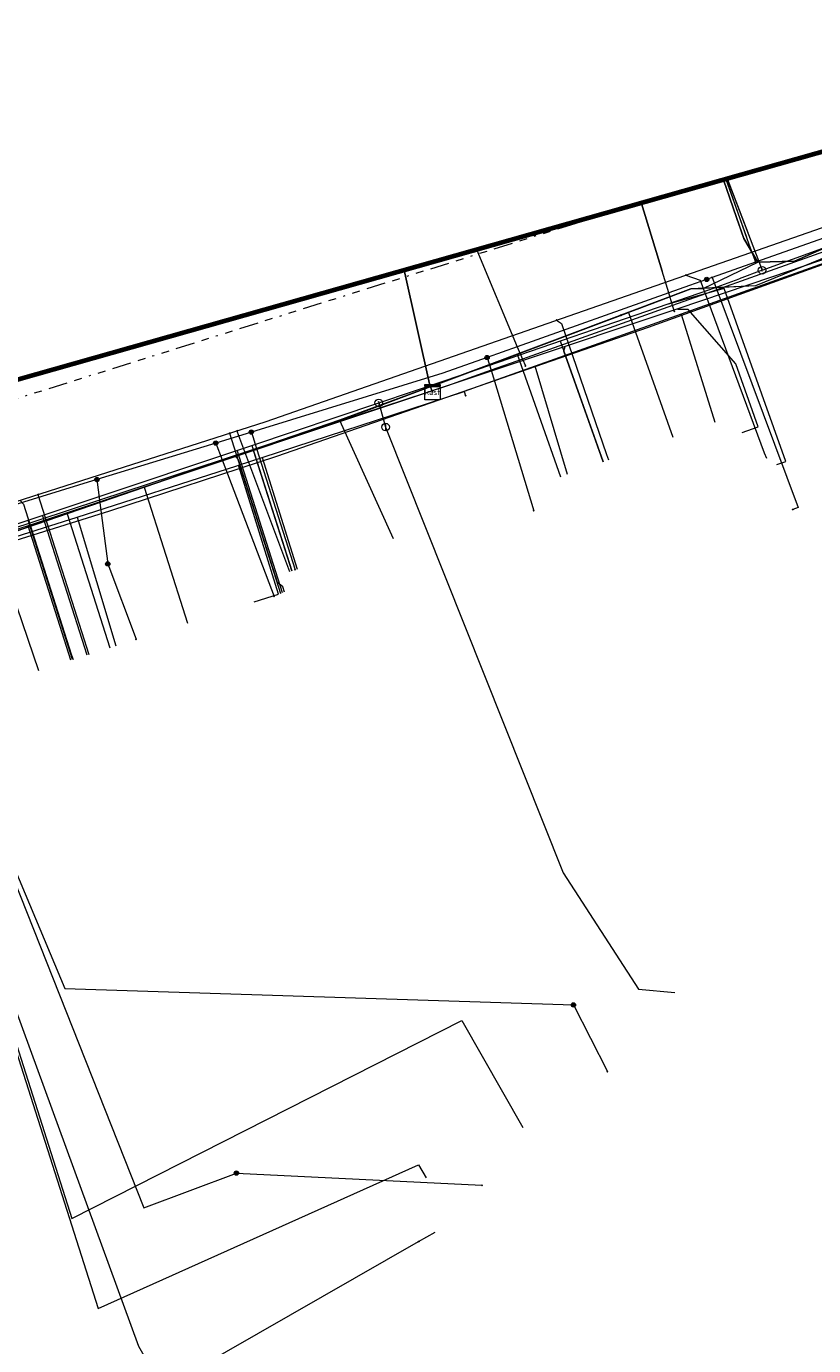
# Model space of a CAD drawing. Header units: metres. Extents: x 154975 to 155642, y 461260 to 461877.
# Tile 62 of 95: x 155172 to 155214, y 461773 to 461842. Entities that reach past the tile are written whole.
import ezdxf
from ezdxf.enums import TextEntityAlignment as Align
from ezdxf.lldxf.tags import DXFTag

# ---------------------------------------------------------------- set-up
doc = ezdxf.new("R2010")
doc.units = ezdxf.units.M
doc.linetypes.add('RI-OVERIG-SO', pattern=[17, 5, -2, 2, -2, 0, -2, 2, -2])
for name, color, linetype, lineweight, true_color in [('B-WE-KL-DATA-G', 3, 'KL-DATA-SO', 18, 0x00ff00), ('B-WE-KL-DATA_DUCT-G', 3, 'Continuous', 18, 0x00ff00), ('B-WE-KL-DATA_HULPSTUK-S', 3, 'Continuous', 18, 0x00ff00), ('B-WE-KL-DATA_KABELBED-G', 3, 'Continuous', 18, 0x00ff00), ('B-WE-KL-DATA_MANTELBUIS-G', 3, 'Continuous', 18, 0x00ff00), ('B-WE-KL-ET_LS-G', 1, 'KL-LS-SO', 18, 0xff0000), ('B-WE-KL-GAS_LD-G', 30, 'KL-GAS_LD-SO', 18, 0xff7f00), ('B-WE-KL-GAS_LD_HULPSTUK-S', 30, 'Continuous', 18, 0xff7f00), ('B-WE-KL-GAS_LD_MANTELBUIS-G', 30, 'Continuous', 18, 0xff7f00), ('B-WE-KL-WATER-G', 5, 'KL-WATER-SO', 18, 0x0000ff), ('B-WE-KL-WATER_HULPSTUK-S', 5, 'Continuous', 18, 0x0000ff), ('B-WE-KL-WATER_MANTELBUIS-G', 5, 'Continuous', 18, 0x0000ff), ('B-WE-RI-VRIJVERVAL-G', 6, 'RI-OVERIG-SO', 18, 0xff00ff)]:
    doc.layers.add(name, color=color, linetype=linetype, lineweight=lineweight, true_color=true_color)
doc.layers.add('B-WE-OG-INFO_ORIENTATIEPOLYGOON-GV', color=7, linetype='Continuous', lineweight=70)
doc.styles.add('NLCS-ISO', font='NLCS-ISO.ttf')
tags = doc.linetypes.add('KL-DATA-SO', pattern='A,4,-1,[101,NLCS.SHX,S=0.5,R=0,X=0,Y=0],-1,4,-1,["D",Standard,S=1,R=0,X=-0.25,Y=-0.5],-1.5', length=12.5).pattern_tags.tags
tags[18] = DXFTag(74, 10)
tags = doc.linetypes.add('KL-GAS_LD-SO', pattern='A,4,-1,[69,NLCS.SHX,S=0.5,R=0,X=0,Y=0],-1,4,-1,["L",Standard,S=1,R=0,X=0.25,Y=-0.5],-2', length=13).pattern_tags.tags
tags[18] = DXFTag(74, 10)
tags = doc.linetypes.add('KL-LS-SO', pattern='A,4,-1,[103,NLCS.SHX,S=0.75,R=0,X=0,Y=0],-1,4,-1,["L",Standard,S=1,R=0,X=0,Y=-0.5],-2', length=13).pattern_tags.tags
tags[18] = DXFTag(74, 10)
doc.linetypes.add('KL-WATER-SO', pattern='A,7,-0.5,[168,NLCS.SHX,S=0.75,R=0,X=0.75,Y=0],-2', length=9.5)

# ---------------------------------------------------------------- blocks, each defined once
blk = doc.blocks.new('SKL-WTB_HULP_OVERIG-SO')
at = {"color": 0, "linetype": 'ByBlock', "lineweight": 18}
for points in [[(-0.14, 0.14), (0.14, -0.14)], [(0.14, 0.14), (-0.14, -0.14)]]:
    blk.add_lwpolyline(points, dxfattribs=at)
at = {"color": 0, "linetype": 'ByBlock', "lineweight": 18, "style": 'NLCS-ISO', "flags": 1}
for tag, p in [('TYPE', (1.5, 0)), ('OMSCHRIJVING', (1.5, -3)), ('LABEL', (1.5, -1.5))]:
    blk.add_attdef(tag, p, '', height=1, dxfattribs=at)
blk = doc.blocks.new('SKL-WTB_HULP_AFSLUITER-SO')
at = {"color": 0, "linetype": 'ByBlock', "lineweight": 18}
blk.add_lwpolyline([(0, 0.8), (0, -0.8)], dxfattribs=at)
blk.add_circle((0, 0), 1, dxfattribs=at)
at = {"color": 0, "linetype": 'ByBlock', "lineweight": 18, "style": 'NLCS-ISO', "flags": 1}
for tag, p in [('TYPE', (1.5, 0)), ('OMSCHRIJVING', (1.5, -3)), ('LABEL', (1.5, -1.5))]:
    blk.add_attdef(tag, p, '', height=1, dxfattribs=at)
blk = doc.blocks.new('SKL-WTB_HULP_T STUK-SO')
at = {"color": 0, "linetype": 'ByBlock', "lineweight": 18}
blk.add_circle((0, 0), 1, dxfattribs=at)
at = {"color": 0, "linetype": 'ByBlock', "lineweight": -2, "style": 'NLCS-ISO'}
blk.add_text('T', height=1, dxfattribs=at).set_placement((0, 0), align=Align.MIDDLE_CENTER)
at = {"color": 0, "linetype": 'ByBlock', "lineweight": 18, "style": 'NLCS-ISO', "flags": 1}
for tag, p in [('TYPE', (1.5, 0)), ('OMSCHRIJVING', (1.5, -3)), ('LABEL', (1.5, -1.5))]:
    blk.add_attdef(tag, p, '', height=1, dxfattribs=at)
blk = doc.blocks.new('SKL-WTB_HULP_KAST-SO')
at = {"color": 0, "linetype": 'ByBlock', "lineweight": 18}
for points in [[(-2, 2), (2, 2), (2, 1.68), (-2, 1.68)], [(-2, 1.52), (2, 1.52), (2, -2), (-2, -2)]]:
    blk.add_lwpolyline(points, close=True, dxfattribs=at)
at = {"color": 0, "linetype": 'ByBlock', "lineweight": 18, "style": 'NLCS-ISO'}
blk.add_text('kast', height=1.5, dxfattribs=at).set_placement((0, 0), align=Align.MIDDLE_CENTER)
at = {"color": 0, "linetype": 'ByBlock', "lineweight": 18, "style": 'NLCS-ISO', "flags": 1}
for tag, p in [('TYPE', (2.5, 0)), ('OMSCHRIJVING', (2.5, -3)), ('LABEL', (2.5, -1.5))]:
    blk.add_attdef(tag, p, '', height=1, dxfattribs=at)
blk = doc.blocks.new('SKL-WTB_HULP_MOF-SO')
at = {"linetype": 'ByBlock', "lineweight": 18}
h = blk.add_hatch(color=0, dxfattribs=at)
h.dxf.hatch_style = 1
h.paths.add_polyline_path([(-0.5625, 0, 1), (0.5625, 0, 1)])
at = {"color": 0, "linetype": 'ByBlock', "lineweight": 18}
blk.add_circle((0, 0), 0.5625, dxfattribs=at)
at = {"color": 0, "linetype": 'ByBlock', "lineweight": 18, "style": 'NLCS-ISO', "flags": 1}
for tag, p in [('TYPE', (1.5, 0)), ('OMSCHRIJVING', (1.5, -3)), ('LABEL', (1.5, -1.5))]:
    blk.add_attdef(tag, p, '', height=1, dxfattribs=at)

msp = doc.modelspace()

# ---------------------------------------------------------------- linework, layer by layer
at = {"layer": 'B-WE-KL-DATA-G', "ltscale": 0.2, "flags": 128}
for points in [[(155297.024, 461730.873), (155296.747, 461730.825), (155296.704, 461731.073), (155291.469, 461740.747), (155290.017, 461743.011), (155281.253, 461756.564), (155273.746, 461767.971), (155272.067, 461770.819), (155267.744, 461777.522), (155259.031, 461791.413), (155252.467, 461801.182), (155244.53, 461813.073), (155237.817, 461823.337), (155232.08, 461832.409), (155230.027, 461836.257), (155229.4, 461835.935), (155210.6, 461828.298), (155207.22, 461828.129), (155193.544, 461822.993), (155193.65, 461822.712)], [(155249.821, 461800.289), (155252.08, 461801.762), (155244.53, 461813.073), (155237.817, 461823.337), (155232.08, 461832.409), (155230.027, 461836.257), (155229.4, 461835.935), (155210.6, 461828.298), (155207.22, 461828.129), (155193.544, 461822.993), (155193.65, 461822.712)], [(155246.422, 461805.499), (155248.625, 461806.938), (155244.53, 461813.073), (155237.817, 461823.337), (155232.08, 461832.409), (155230.027, 461836.257), (155229.4, 461835.935), (155210.6, 461828.298), (155207.22, 461828.129), (155193.544, 461822.993), (155193.65, 461822.712)], [(155242.105, 461811.841), (155244.375, 461813.31), (155237.817, 461823.337), (155232.08, 461832.409), (155230.027, 461836.257), (155229.4, 461835.935), (155210.6, 461828.298), (155207.22, 461828.129), (155193.544, 461822.993), (155193.65, 461822.712)], [(155235.773, 461821.36), (155238.089, 461822.921), (155237.817, 461823.337), (155232.08, 461832.409), (155230.027, 461836.257), (155229.4, 461835.935), (155210.6, 461828.298), (155207.22, 461828.129), (155193.544, 461822.993), (155193.65, 461822.712)], [(155219.465, 461831.349), (155206.705, 461826.8)], [(155220.776, 461826.847), (155217.876, 461831.253), (155210.6, 461828.298), (155207.22, 461828.129), (155193.544, 461822.993), (155193.65, 461822.712)], [(155220.776, 461826.847), (155217.876, 461831.253), (155210.6, 461828.298), (155207.22, 461828.129), (155193.544, 461822.993), (155193.65, 461822.712)], [(155193.65, 461822.712), (155193.544, 461822.993), (155193.531, 461822.988), (155192.164, 461829.12)], [(155193.65, 461822.712), (155193.544, 461822.993), (155193.531, 461822.988), (155192.164, 461829.12)], [(155192.164, 461829.12), (155193.531, 461822.988), (155193.544, 461822.993), (155193.65, 461822.712)], [(155192.164, 461829.12), (155193.531, 461822.988), (155193.544, 461822.993), (155193.65, 461822.712)], [(155193.65, 461822.712), (155193.544, 461822.993), (155193.531, 461822.988), (155192.164, 461829.12)], [(155192.164, 461829.12), (155193.531, 461822.988), (155193.544, 461822.993), (155193.65, 461822.712)], [(155193.65, 461822.712), (155193.544, 461822.993), (155193.531, 461822.988), (155192.164, 461829.12)], [(155193.65, 461822.712), (155193.544, 461822.993), (155193.531, 461822.988), (155192.164, 461829.12)], [(155192.164, 461829.12), (155193.531, 461822.988), (155193.544, 461822.993), (155193.65, 461822.712)], [(155193.65, 461822.712), (155193.544, 461822.993), (155193.531, 461822.988), (155192.164, 461829.12)], [(155192.164, 461829.12), (155193.531, 461822.988), (155193.544, 461822.993), (155193.65, 461822.712)], [(155193.65, 461822.712), (155193.544, 461822.993), (155193.531, 461822.988), (155192.164, 461829.12)], [(155193.65, 461822.712), (155193.544, 461822.993), (155203.942, 461826.898), (155206.272, 461820.355)], [(155206.705, 461826.8), (155199.041, 461824.068)], [(155206.705, 461826.8), (155208.466, 461821.142)], [(155193.65, 461822.712), (155193.544, 461822.993), (155198.087, 461824.699), (155200.377, 461818.262)], [(155199.041, 461824.068), (155195.317, 461822.741)], [(155200.743, 461818.393), (155199.041, 461824.068)], [(155193.65, 461822.712), (155193.544, 461822.993), (155189.9, 461821.624), (155166.548, 461813.611), (155154.58, 461810.003), (155147.291, 461807.22), (155131.281, 461802.844), (155117.91, 461798.491), (155120.104, 461791.753)], [(155193.65, 461822.712), (155193.544, 461822.993), (155189.9, 461821.624), (155166.548, 461813.611), (155154.58, 461810.003), (155147.291, 461807.22), (155131.281, 461802.844), (155126.13, 461801.167), (155128.319, 461794.418)], [(155193.65, 461822.712), (155193.544, 461822.993), (155189.9, 461821.624), (155166.548, 461813.611), (155154.58, 461810.003), (155147.291, 461807.22), (155131.281, 461802.844), (155126.899, 461801.417), (155129.089, 461794.668)], [(155193.65, 461822.712), (155193.544, 461822.993), (155189.9, 461821.624), (155166.548, 461813.611), (155154.58, 461810.003), (155147.291, 461807.22), (155143.205, 461806.103), (155145.092, 461800.012)], [(155193.65, 461822.712), (155193.544, 461822.993), (155189.9, 461821.624), (155166.548, 461813.611), (155154.58, 461810.003), (155147.291, 461807.22), (155146.619, 461807.036), (155148.726, 461800.228)], [(155193.65, 461822.712), (155193.544, 461822.993), (155189.9, 461821.624), (155166.548, 461813.611), (155154.58, 461810.003), (155150.109, 461808.296), (155152.262, 461801.323)], [(155193.65, 461822.712), (155193.544, 461822.993), (155189.9, 461821.624), (155166.548, 461813.611), (155161.072, 461811.959), (155163.305, 461804.749)], [(155193.65, 461822.712), (155193.544, 461822.993), (155189.9, 461821.624), (155166.835, 461813.709), (155169.019, 461806.841)], [(155193.65, 461822.712), (155193.544, 461822.993), (155189.9, 461821.624), (155174.469, 461816.329), (155176.711, 461809.284)], [(155193.65, 461822.712), (155193.544, 461822.993), (155189.9, 461821.624), (155178.512, 461817.716), (155180.78, 461810.584)], [(155193.65, 461822.712), (155193.544, 461822.993), (155189.9, 461821.624), (155188.761, 461821.233), (155191.589, 461815.025)], [(155040.863, 461759.181), (155040.44, 461759.913), (155040.218, 461760.317), (155039.973, 461760.906), (155039.746, 461761.675), (155039.708, 461762.372), (155039.726, 461762.927), (155039.74, 461763.558), (155039.8, 461764.253), (155039.882, 461765.019), (155040.014, 461765.798), (155040.155, 461766.632), (155040.381, 461767.724), (155040.681, 461768.83), (155040.886, 461769.506), (155041.097, 461770.061), (155041.852, 461771.575), (155042.098, 461772.178), (155042.489, 461772.766), (155042.818, 461773.189), (155043.195, 461773.568), (155043.601, 461773.999), (155044.007, 461774.326), (155044.412, 461774.605), (155045.597, 461775.035), (155045.742, 461775.124), (155046.34, 461775.491), (155047.172, 461775.788), (155048.122, 461775.916), (155049.374, 461776.312), (155059.16, 461779.415), (155075.718, 461784.664), (155076.867, 461785.028), (155087.485, 461788.394), (155095.596, 461790.965), (155103.246, 461793.39), (155110.13, 461795.572), (155112.506, 461796.325), (155115.6, 461797.28), (155116.692, 461797.628), (155122.773, 461799.564), (155131.877, 461802.462), (155131.877, 461802.463), (155134.101, 461803.149), (155137.863, 461804.346), (155143.262, 461806.261), (155147.188, 461807.33), (155147.34, 461807.378), (155150.314, 461808.313), (155150.414, 461808.345), (155157.729, 461810.653), (155162.195, 461812.061), (155164.099, 461812.671), (155170.671, 461814.775), (155174.984, 461816.155), (155183.375, 461818.841), (155183.46, 461818.869), (155184.699, 461819.273), (155191.62, 461821.534), (155195.317, 461822.741), (155195.389, 461822.525)], [(155191.62, 461821.534), (155195.317, 461822.741)], [(155195.317, 461822.741), (155195.389, 461822.525)], [(155184.699, 461819.273), (155191.62, 461821.534)], [(155174.984, 461816.155), (155183.375, 461818.841), (155183.46, 461818.869)], [(155183.46, 461818.869), (155184.699, 461819.273)], [(155184.285, 461811.7), (155185.56, 461812.106), (155183.46, 461818.869)], [(155184.699, 461819.273), (155186.547, 461813.42)], [(155170.671, 461814.775), (155174.984, 461816.155)], [(155174.984, 461816.155), (155177.022, 461809.388)], [(155170.671, 461814.775), (155172.96, 461808.096)], [(155164.249, 461812.201), (155164.265, 461812.15), (155164.902, 461810.149), (155174.713, 461779.319), (155195.19, 461789.722), (155198.389, 461784.106)]]:
    msp.add_lwpolyline(points, dxfattribs=at)
at = {"layer": 'B-WE-KL-DATA_DUCT-G', "ltscale": 0.2, "flags": 128}
for points in [[(155242.437, 461816.455), (155242.298, 461816.664), (155242.216, 461816.611), (155238.089, 461822.921), (155237.117, 461824.445), (155232.08, 461832.409), (155230.027, 461836.257), (155229.432, 461835.952), (155228.839, 461835.707), (155225.705, 461834.433), (155215.771, 461830.947), (155212.649, 461829.589), (155210.727, 461829.535), (155209.998, 461830.783), (155208.92, 461833.866)], [(155242.437, 461816.455), (155242.298, 461816.664), (155242.216, 461816.611), (155238.089, 461822.921), (155237.117, 461824.445), (155232.08, 461832.409), (155230.027, 461836.257), (155229.432, 461835.952), (155228.839, 461835.707), (155225.705, 461834.433), (155215.771, 461830.947), (155212.649, 461829.589), (155210.727, 461829.535), (155209.998, 461830.783), (155208.92, 461833.866)], [(155203.556, 461826.753), (155207.22, 461828.129), (155207.854, 461828.161), (155210.727, 461829.535), (155209.998, 461830.783), (155208.92, 461833.866)], [(155204.395, 461827.069), (155207.22, 461828.129), (155207.854, 461828.161), (155210.727, 461829.535), (155209.998, 461830.783), (155208.92, 461833.866)], [(155204.395, 461827.069), (155193.531, 461822.988), (155188.761, 461821.233), (155166.835, 461813.709)], [(155203.556, 461826.753), (155193.531, 461822.988), (155188.761, 461821.233), (155166.835, 461813.709)]]:
    msp.add_lwpolyline(points, dxfattribs=at)
at = {"layer": 'B-WE-KL-DATA_KABELBED-G', "ltscale": 0.2, "flags": 128}
for points in [[(155229.141, 461835.89), (155229.282, 461835.456), (155220.421, 461832.303), (155210.341, 461828.717), (155208.57, 461828.086), (155206.255, 461827.26), (155198.372, 461824.45), (155196.721, 461823.861), (155194.432, 461823.045), (155184.411, 461819.75), (155182.606, 461819.157), (155176.167, 461817.039), (155166.427, 461813.836)], [(155210.727, 461829.535), (155212.649, 461829.589), (155215.771, 461830.947), (155225.705, 461834.433)], [(155208.92, 461833.866), (155209.774, 461831.424)], [(155209.061, 461833.882), (155210.156, 461830.779), (155210.328, 461830.293), (155210.6, 461829.561)], [(155210.147, 461830.84), (155209.068, 461833.884)], [(155204.621, 461832.624), (155205.703, 461829.072)], [(155206.348, 461826.955), (155206.255, 461827.26), (155206.053, 461827.925), (155205.703, 461829.072), (155204.621, 461832.624)], [(155218.686, 461832.391), (155210.602, 461829.535)], [(155209.774, 461831.424), (155209.998, 461830.783), (155210.727, 461829.535)], [(155217.876, 461831.253), (155210.6, 461828.298), (155207.854, 461828.161)], [(155195.972, 461830.174), (155198.102, 461825.094), (155198.372, 461824.45), (155198.524, 461824.087)], [(155210.602, 461829.535), (155208.329, 461828.732), (155207.144, 461828.313), (155206.053, 461827.925), (155198.102, 461825.094), (155196.518, 461824.53), (155194.193, 461823.703), (155184.137, 461820.613), (155182.271, 461820.039), (155176.028, 461818.12), (155166.378, 461815.155), (155154.467, 461811.293), (155143.022, 461807.582), (155133.091, 461804.362)], [(155207.854, 461828.161), (155210.727, 461829.535)], [(155192.164, 461829.12), (155193.129, 461824.792)], [(155208.327, 461828.737), (155208.329, 461828.732), (155208.57, 461828.086), (155212.842, 461816.654), (155212.561, 461816.549)], [(155207.854, 461828.161), (155207.22, 461828.129), (155205.563, 461827.507)], [(155205.563, 461827.507), (155204.395, 461827.069)], [(155203.556, 461826.753), (155198.087, 461824.699)], [(155203.942, 461826.898), (155203.556, 461826.753)], [(155204.395, 461827.069), (155203.942, 461826.898)], [(155203.942, 461826.898), (155206.272, 461820.355)], [(155193.129, 461824.792), (155193.531, 461822.988)], [(155198.087, 461824.699), (155193.544, 461822.993)], [(155196.518, 461824.53), (155196.721, 461823.861), (155198.962, 461816.488)], [(155198.087, 461824.699), (155200.377, 461818.262)], [(155193.531, 461822.988), (155188.761, 461821.233)], [(155193.65, 461822.712), (155193.544, 461822.993)], [(155188.761, 461821.233), (155178.512, 461817.716)], [(155188.761, 461821.233), (155191.589, 461815.025)], [(155184.137, 461820.613), (155184.411, 461819.75), (155186.435, 461813.385)], [(155182.271, 461820.039), (155182.606, 461819.157), (155185.328, 461811.985)], [(155178.512, 461817.716), (155174.469, 461816.329)], [(155176.028, 461818.12), (155176.167, 461817.039), (155176.599, 461813.693)], [(155178.512, 461817.716), (155180.78, 461810.584)], [(155174.469, 461816.329), (155166.835, 461813.709)], [(155174.469, 461816.329), (155176.711, 461809.284)], [(155165.192, 461813.43), (155167.128, 461809.845), (155170.387, 461800.798), (155174.338, 461791.404), (155201.048, 461790.534)], [(155165.192, 461813.43), (155178.497, 461779.878), (155183.353, 461781.706)], [(155176.599, 461813.693), (155178.086, 461809.733)], [(155201.048, 461790.534), (155202.831, 461787.036)], [(155183.353, 461781.706), (155196.244, 461781.066)]]:
    msp.add_lwpolyline(points, dxfattribs=at)
at = {"layer": 'B-WE-KL-DATA_MANTELBUIS-G', "ltscale": 0.2, "flags": 128}
for points in [[(155208.92, 461833.866), (155209.774, 461831.424)], [(155209.774, 461831.424), (155208.92, 461833.866)], [(155210.147, 461830.84), (155209.068, 461833.884)], [(155204.621, 461832.624), (155205.703, 461829.072)], [(155192.164, 461829.12), (155193.129, 461824.792)]]:
    msp.add_lwpolyline(points, dxfattribs=at)
at = {"layer": 'B-WE-KL-ET_LS-G', "ltscale": 0.2, "flags": 128}
for points in [[(155228.071, 461834.514), (155220.542, 461831.845), (155211.447, 461828.747), (155206.532, 461827.079), (155172.413, 461815.688), (155169.879, 461814.882), (155155.064, 461810.203), (155152.598, 461809.402), (155146.188, 461807.305)], [(155209.904, 461820.592), (155210.751, 461820.894), (155209.577, 461824.191), (155207.074, 461827.049), (155206.538, 461827.06), (155206.532, 461827.079)], [(155202.207, 461820.187), (155200.541, 461824.868), (155200.616, 461825.103)], [(155186.051, 461813.997), (155184.255, 461819.641)], [(155202.609, 461819.056), (155202.207, 461820.187)], [(155185.885, 461812.209), (155185.794, 461812.495), (155185.513, 461812.72), (155183.462, 461819.166), (155183.306, 461819.324)], [(155174.202, 461810.065), (155172.413, 461815.688)], [(155186.263, 461813.33), (155186.051, 461813.997)], [(155174.657, 461808.636), (155174.202, 461810.065)]]:
    msp.add_lwpolyline(points, dxfattribs=at)
at = {"layer": 'B-WE-KL-GAS_LD-G', "ltscale": 0.2, "flags": 128}
for points in [[(155210.951, 461829.112), (155228.284, 461835.395)], [(155209.113, 461833.921), (155210.951, 461829.112)], [(155208.974, 461828.381), (155209.747, 461828.667)], [(155210.951, 461829.112), (155209.747, 461828.667)], [(155190.825, 461822.146), (155194.366, 461823.34), (155208.21, 461828.104)], [(155211.723, 461818.905), (155212.195, 461819.072), (155208.966, 461828.153), (155206.018, 461827.328), (155206.012, 461827.347)], [(155208.21, 461828.104), (155208.974, 461828.381)], [(155200.351, 461825.399), (155202.609, 461819.056)], [(155036.249, 461748.529), (155045.704, 461754.304), (155038.316, 461764.172), (155042.962, 461774.754), (155061.892, 461780.775), (155070.96, 461783.641), (155081.724, 461787.035), (155087.285, 461788.945), (155110.494, 461796.182), (155116.206, 461798.154), (155117.937, 461798.714), (155139.959, 461805.657), (155166.427, 461813.992), (155184.166, 461819.918), (155190.825, 461822.146)], [(155190.825, 461822.146), (155191.187, 461820.879)], [(155191.187, 461820.879), (155200.514, 461797.464), (155204.464, 461791.364), (155206.369, 461791.184)], [(155185.772, 461812.173), (155183.39, 461819.659)], [(155184.166, 461819.918), (155186.263, 461813.33)], [(155175.515, 461808.909), (155173.179, 461816.248)], [(155174.752, 461808.666), (155172.42, 461815.994)], [(155163.786, 461813.16), (155176.098, 461774.603), (155192.919, 461782.144), (155193.317, 461781.45)]]:
    msp.add_lwpolyline(points, dxfattribs=at)
at = {"layer": 'B-WE-KL-GAS_LD_MANTELBUIS-G', "ltscale": 0.2, "flags": 128}
msp.add_lwpolyline([(155209.12, 461833.923), (155210.206, 461831.089)], dxfattribs=at)
at = {"layer": 'B-WE-KL-WATER-G', "ltscale": 0.2, "flags": 128}
for points in [[(155040.22, 461773.214), (155052.784, 461777.307), (155087.029, 461788.417), (155117.79, 461797.962), (155151.205, 461808.502), (155176.707, 461816.485), (155185.478, 461819.347), (155204.997, 461826.119), (155217.132, 461830.496), (155223.97, 461832.88)], [(155169.099, 461816.11), (155184.923, 461821.175), (155214.477, 461831.485)], [(155206.957, 461828.862), (155207.706, 461828.593), (155211.071, 461819.521), (155211.192, 461819.247)], [(155200.166, 461826.493), (155200.43, 461826.32), (155202.788, 461819.439), (155202.893, 461819.157)], [(155182.998, 461820.559), (155185.676, 461812.143)], [(155183.379, 461820.681), (155183.455, 461820.443), (155186.138, 461813.29)], [(155171.98, 461817.032), (155172.17, 461816.83), (155174.68, 461808.958), (155174.775, 461808.673)], [(155172.933, 461817.337), (155175.606, 461808.938)], [(155163.671, 461814.411), (155168.686, 461798.651), (155178.205, 461772.62), (155179.467, 461770.416), (155192.92, 461778.114)], [(155192.92, 461778.114), (155193.788, 461778.611)]]:
    msp.add_lwpolyline(points, dxfattribs=at)
at = {"layer": 'B-WE-KL-WATER_MANTELBUIS-G', "ltscale": 0.2, "flags": 128}
for points in [[(155211.071, 461819.521), (155211.192, 461819.247)], [(155202.788, 461819.439), (155202.893, 461819.157)], [(155174.68, 461808.958), (155174.775, 461808.673)]]:
    msp.add_lwpolyline(points, dxfattribs=at)
at = {"layer": 'B-WE-OG-INFO_ORIENTATIEPOLYGOON-GV', "ltscale": 0.2, "flags": 128}
msp.add_lwpolyline([(154979.954, 461769.009), (154975.026, 461742.727), (154981.597, 461683.593), (155016.092, 461571.895), (155037.446, 461470.052), (155080.154, 461341.928), (155088.367, 461282.793), (155132.718, 461259.797), (155173.784, 461264.724), (155641.931, 461405.99), (155592.652, 461516.045), (155541.731, 461614.603), (155441.531, 461736.157), (155407.036, 461800.219), (155362.685, 461877.422)], close=True, dxfattribs=at)
at = {"layer": 'B-WE-RI-VRIJVERVAL-G', "ltscale": 0.2, "flags": 128}
msp.add_lwpolyline([(155204.51, 461832.617), (155170.34, 461821.9)], dxfattribs=at)

# ---------------------------------------------------------------- block references
at = {"layer": 'B-WE-KL-DATA_HULPSTUK-S', "xscale": 0.2, "yscale": 0.2, "zscale": 0.2}
for name, p in [('SKL-WTB_HULP_OVERIG-SO', (155210.6, 461829.561)), ('SKL-WTB_HULP_OVERIG-SO', (155210.602, 461829.535)), ('SKL-WTB_HULP_OVERIG-SO', (155210.602, 461829.535)), ('SKL-WTB_HULP_MOF-SO', (155208.046, 461828.631)), ('SKL-WTB_HULP_OVERIG-SO', (155208.327, 461828.737)), ('SKL-WTB_HULP_OVERIG-SO', (155203.556, 461826.753)), ('SKL-WTB_HULP_OVERIG-SO', (155206.348, 461826.955)), ('SKL-WTB_HULP_MOF-SO', (155196.517, 461824.53)), ('SKL-WTB_HULP_OVERIG-SO', (155196.518, 461824.53)), ('SKL-WTB_HULP_OVERIG-SO', (155198.524, 461824.087)), ('SKL-WTB_HULP_KAST-SO', (155193.65, 461822.712)), ('SKL-WTB_HULP_OVERIG-SO', (155195.389, 461822.525)), ('SKL-WTB_HULP_MOF-SO', (155184.137, 461820.613)), ('SKL-WTB_HULP_OVERIG-SO', (155184.137, 461820.613)), ('SKL-WTB_HULP_MOF-SO', (155182.271, 461820.039)), ('SKL-WTB_HULP_OVERIG-SO', (155182.271, 461820.039)), ('SKL-WTB_HULP_MOF-SO', (155176.028, 461818.121)), ('SKL-WTB_HULP_MOF-SO', (155176.028, 461818.121)), ('SKL-WTB_HULP_OVERIG-SO', (155176.028, 461818.121)), ('SKL-WTB_HULP_OVERIG-SO', (155198.962, 461816.488)), ('SKL-WTB_HULP_OVERIG-SO', (155212.561, 461816.549)), ('SKL-WTB_HULP_MOF-SO', (155176.599, 461813.693)), ('SKL-WTB_HULP_OVERIG-SO', (155176.599, 461813.693)), ('SKL-WTB_HULP_OVERIG-SO', (155176.599, 461813.693)), ('SKL-WTB_HULP_OVERIG-SO', (155186.435, 461813.385)), ('SKL-WTB_HULP_OVERIG-SO', (155185.328, 461811.985)), ('SKL-WTB_HULP_OVERIG-SO', (155178.086, 461809.733)), ('SKL-WTB_HULP_MOF-SO', (155201.048, 461790.534)), ('SKL-WTB_HULP_OVERIG-SO', (155201.048, 461790.534)), ('SKL-WTB_HULP_OVERIG-SO', (155201.048, 461790.534)), ('SKL-WTB_HULP_OVERIG-SO', (155202.831, 461787.036)), ('SKL-WTB_HULP_MOF-SO', (155183.353, 461781.707)), ('SKL-WTB_HULP_OVERIG-SO', (155183.353, 461781.706)), ('SKL-WTB_HULP_OVERIG-SO', (155183.353, 461781.706)), ('SKL-WTB_HULP_OVERIG-SO', (155196.244, 461781.066))]:
    msp.add_blockref(name, p, dxfattribs=at)
at = {"layer": 'B-WE-KL-GAS_LD_HULPSTUK-S', "xscale": 0.2, "yscale": 0.2, "zscale": 0.2}
for name, p in [('SKL-WTB_HULP_T STUK-SO', (155210.951, 461829.112)), ('SKL-WTB_HULP_T STUK-SO', (155190.825, 461822.146)), ('SKL-WTB_HULP_OVERIG-SO', (155190.825, 461822.146)), ('SKL-WTB_HULP_AFSLUITER-SO', (155191.187, 461820.879))]:
    msp.add_blockref(name, p, dxfattribs=at)
at = {"layer": 'B-WE-KL-WATER_HULPSTUK-S', "xscale": 0.2, "yscale": 0.2, "zscale": 0.2}
for p in [(155206.957, 461828.862), (155200.166, 461826.493), (155182.998, 461820.559), (155183.379, 461820.681), (155172.933, 461817.337), (155192.92, 461778.114)]:
    msp.add_blockref('SKL-WTB_HULP_OVERIG-SO', p, dxfattribs=at)

doc.saveas('drawing.dxf')
